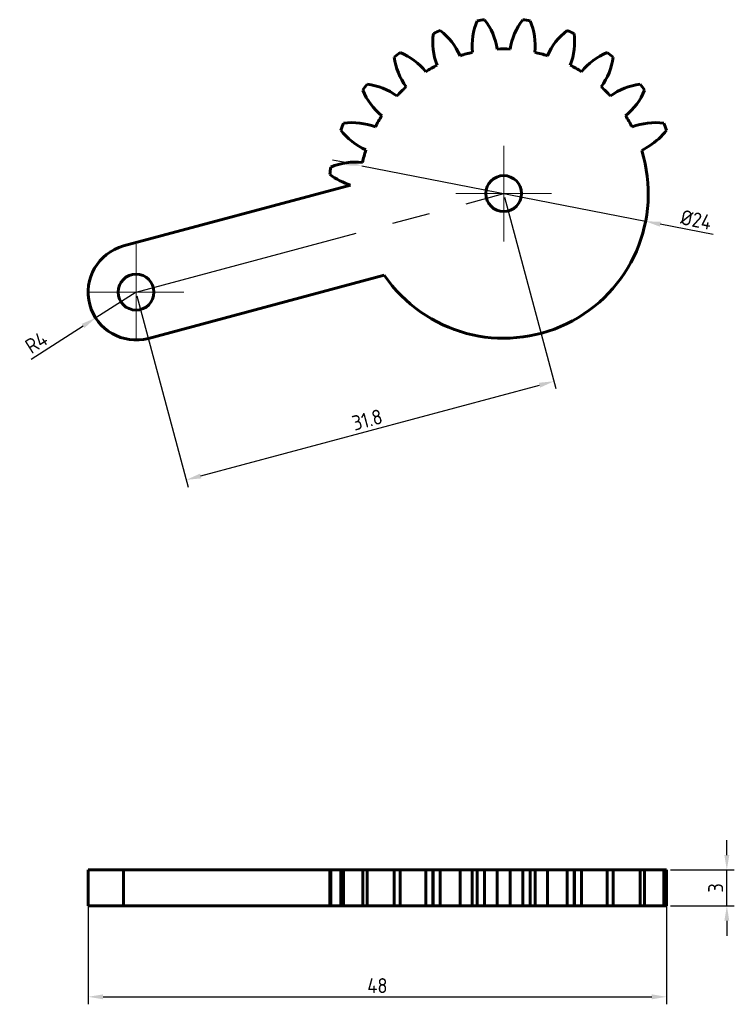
# Model space of a CAD drawing. Header units: millimetres. Extents: x 163.7 to 223.4, y 202.3 to 284.7.
import ezdxf

# ---------------------------------------------------------------- set-up
doc = ezdxf.new("R2010")
doc.units = ezdxf.units.MM
doc.linetypes.add('CENTER2', pattern=[28.575, 19.05, -3.175, 3.175, -3.175])
doc.layers.get('0').update_dxf_attribs({"lineweight": 60})
doc.layers.add('Annotations', color=50, linetype='Continuous', lineweight=30)
doc.layers.add('Center Lines', color=140, linetype='CENTER2', lineweight=30)
doc.styles.get("Standard").update_dxf_attribs({"font": 'ISOCP.SHX'})
doc.dimstyles.new('Annotative', dxfattribs={"dimscale": 0, "dimtxt": 2.5, "dimasz": 2.5, "dimexe": 1.25, "dimexo": 0.625, "dimtad": 1, "dimtxsty": 'Standard', "dimcen": 2.5, "dimadec": 0, "dimazin": 0, "dimtfac": 1, "dimtmove": 0, "dimatfit": 3, "dimfxl": 1, "dimarcsym": 0})

# ---------------------------------------------------------------- blocks, each defined once
blk = doc.blocks.new('SW_CENTERMARKSYMBOL_0')
at = {"color": 0, "linetype": 'Continuous', "lineweight": 0}
for p, q in [((0, 2.5), (0, 4)), ((0, 0), (0, 2.5)), ((-2.5, 0), (-4, 0)), ((0, 0), (-2.5, 0)), ((0, 0), (0, -2.5)), ((0, 0), (2.5, 0)), ((2.5, 0), (4, 0)), ((0, -2.5), (0, -4))]:
    blk.add_line(p, q, dxfattribs=at)
blk = doc.blocks.new('SW_CENTERMARKSYMBOL_1')
at = {"color": 0, "linetype": 'Continuous', "lineweight": 0}
for p, q in [((0, 2.5), (0, 4)), ((0, 0), (0, 2.5)), ((-2.5, 0), (-4, 0)), ((0, 0), (-2.5, 0)), ((0, 0), (0, -2.5)), ((0, 0), (2.5, 0)), ((2.5, 0), (4, 0)), ((0, -2.5), (0, -4))]:
    blk.add_line(p, q, dxfattribs=at)
blk = doc.blocks.new('*D5')
at = {"layer": 'Annotations', "color": 0, "lineweight": -2, "transparency": 16777216}
for p, q in [((169.388, 210.568), (169.388, 202.346)), ((217.766, 210.568), (217.766, 202.346)), ((170.638, 202.971), (216.516, 202.971))]:
    blk.add_line(p, q, dxfattribs=at)
at = {"layer": 'Annotations', "color": 0, "transparency": 16777216}
for points in [[(170.638, 203.179), (170.638, 202.762), (169.388, 202.971)], [(216.516, 203.179), (216.516, 202.762), (217.766, 202.971)]]:
    blk.add_solid(points, dxfattribs=at)
at = {"layer": 'Defpoints', "color": 0, "transparency": 16777216}
for p in [(169.388, 210.88), (217.766, 210.88), (217.766, 202.971)]:
    blk.add_point(p, dxfattribs=at)
at = {"layer": 'Annotations', "color": 0, "transparency": 16777216, "insert": (193.577, 203.908), "char_height": 1.25, "attachment_point": 5}
blk.add_mtext('48', dxfattribs=at)
blk = doc.blocks.new('*D6')
at = {"layer": 'Annotations', "color": 0, "lineweight": -2, "transparency": 16777216}
for p, q in [((222.802, 214.826), (222.802, 216.076)), ((218.079, 213.576), (223.427, 213.576)), ((222.802, 210.576), (222.802, 213.576)), ((218.079, 210.576), (223.427, 210.576)), ((222.802, 209.326), (222.802, 208.076))]:
    blk.add_line(p, q, dxfattribs=at)
at = {"layer": 'Annotations', "color": 0, "transparency": 16777216}
for points in [[(222.594, 214.826), (223.01, 214.826), (222.802, 213.576)], [(222.594, 209.326), (223.01, 209.326), (222.802, 210.576)]]:
    blk.add_solid(points, dxfattribs=at)
at = {"layer": 'Defpoints', "color": 0, "transparency": 16777216}
for p in [(217.766, 213.576), (222.802, 213.576), (217.766, 210.576)]:
    blk.add_point(p, dxfattribs=at)
at = {"layer": 'Annotations', "color": 0, "transparency": 16777216, "insert": (221.865, 212.076), "char_height": 1.25, "attachment_point": 5, "rotation": 90}
blk.add_mtext('3', dxfattribs=at)
blk = doc.blocks.new('*D7')
at = {"layer": 'Annotations', "color": 0, "lineweight": -2, "transparency": 16777216}
for p, q in [((204.219, 269.824), (208.505, 253.828)), ((173.469, 261.585), (177.755, 245.589)), ((178.801, 246.516), (207.136, 254.108))]:
    blk.add_line(p, q, dxfattribs=at)
at = {"layer": 'Annotations', "color": 0, "transparency": 16777216}
for points in [[(207.082, 254.309), (207.19, 253.907), (208.343, 254.432)], [(178.747, 246.717), (178.855, 246.315), (177.593, 246.192)]]:
    blk.add_solid(points, dxfattribs=at)
at = {"layer": 'Defpoints', "color": 0, "transparency": 16777216}
for p in [(204.138, 270.126), (173.388, 261.887), (208.343, 254.432)]:
    blk.add_point(p, dxfattribs=at)
at = {"layer": 'Annotations', "color": 0, "transparency": 16777216, "insert": (192.726, 251.217), "char_height": 1.25, "attachment_point": 5, "rotation": 15}
blk.add_mtext('31.8', dxfattribs=at)
blk = doc.blocks.new('*D8')
at = {"layer": 'Annotations', "color": 0, "lineweight": -2, "transparency": 16777216}
for p, q in [((191.043, 272.685), (189.816, 272.924)), ((192.27, 272.445), (216.006, 267.807)), ((221.65, 266.705), (217.233, 267.568))]:
    blk.add_line(p, q, dxfattribs=at)
at = {"layer": 'Annotations', "color": 0, "transparency": 16777216}
for points in [[(191.083, 272.889), (191.003, 272.48), (192.27, 272.445)], [(217.273, 267.772), (217.193, 267.363), (216.006, 267.807)]]:
    blk.add_solid(points, dxfattribs=at)
at = {"layer": 'Defpoints', "color": 0, "transparency": 16777216}
for p in [(192.27, 272.445), (216.006, 267.807)]:
    blk.add_point(p, dxfattribs=at)
at = {"layer": 'Annotations', "color": 0, "transparency": 16777216, "insert": (220.235, 267.936), "char_height": 1.25, "attachment_point": 5, "rotation": 348.94464}
blk.add_mtext('%%C24', dxfattribs=at)
blk = doc.blocks.new('*D9')
at = {"layer": 'Annotations', "color": 0, "lineweight": -2, "transparency": 16777216}
for p, q in [((173.388, 261.887), (170.016, 259.735)), ((164.608, 256.283), (168.963, 259.062))]:
    blk.add_line(p, q, dxfattribs=at)
at = {"layer": 'Annotations', "color": 0, "transparency": 16777216}
blk.add_solid([(168.851, 259.238), (169.075, 258.887), (170.016, 259.735)], dxfattribs=at)
at = {"layer": 'Defpoints', "color": 0, "transparency": 16777216}
for p in [(173.388, 261.887), (170.016, 259.735)]:
    blk.add_point(p, dxfattribs=at)
at = {"layer": 'Annotations', "color": 0, "transparency": 16777216, "insert": (165.052, 257.678), "char_height": 1.25, "attachment_point": 5, "rotation": 32.54711}
blk.add_mtext('R4', dxfattribs=at)

msp = doc.modelspace()

# ---------------------------------------------------------------- linework, layer by layer
at = {"color": 7, "linetype": 'Continuous'}
for p, q in [((216.326, 274.126), (215.682, 273.726)), ((191.33, 270.835), (172.353, 265.75)), ((194.15, 263.309), (174.423, 258.023)), ((169.388, 213.576), (169.388, 210.576)), ((172.353, 213.576), (169.388, 213.576)), ((172.353, 213.576), (172.353, 210.576)), ((189.601, 213.576), (172.353, 213.576)), ((189.601, 210.576), (189.601, 213.576)), ((189.682, 213.576), (189.601, 213.576)), ((189.682, 210.576), (189.682, 213.576)), ((190.51, 213.576), (189.682, 213.576)), ((190.51, 210.576), (190.51, 213.576)), ((190.749, 213.576), (190.51, 213.576)), ((190.749, 210.576), (190.749, 213.576)), ((192.348, 213.576), (190.749, 213.576)), ((192.348, 210.576), (192.348, 213.576)), ((192.728, 213.576), (192.348, 213.576)), ((192.728, 210.576), (192.728, 213.576)), ((194.989, 213.576), (192.728, 213.576)), ((194.989, 210.576), (194.989, 213.576)), ((195.485, 213.576), (194.989, 213.576)), ((195.485, 210.576), (195.485, 213.576)), ((197.628, 213.576), (195.485, 213.576)), ((197.628, 210.576), (197.628, 213.576)), ((198.207, 213.576), (197.628, 213.576)), ((198.207, 213.576), (198.207, 210.576)), ((198.254, 213.576), (198.207, 213.576)), ((198.254, 210.576), (198.254, 213.576)), ((198.831, 213.576), (198.254, 213.576)), ((198.831, 210.576), (198.831, 213.576)), ((200.487, 213.576), (198.831, 213.576)), ((200.487, 210.576), (200.487, 213.576)), ((201.505, 213.576), (200.487, 213.576)), ((201.505, 213.576), (201.505, 210.576)), ((201.92, 213.576), (201.505, 213.576)), ((201.92, 210.576), (201.92, 213.576)), ((202.539, 213.576), (201.92, 213.576)), ((202.539, 210.576), (202.539, 213.576)), ((203.595, 213.576), (202.539, 213.576)), ((203.595, 210.576), (203.595, 213.576)), ((204.681, 213.576), (203.595, 213.576)), ((204.681, 210.576), (204.681, 213.576)), ((205.737, 213.576), (204.681, 213.576)), ((205.737, 210.576), (205.737, 213.576)), ((206.356, 213.576), (205.737, 213.576)), ((206.356, 210.576), (206.356, 213.576)), ((206.771, 213.576), (206.356, 213.576)), ((206.771, 210.576), (206.771, 213.576)), ((207.789, 213.576), (206.771, 213.576)), ((207.789, 210.576), (207.789, 213.576)), ((209.445, 213.576), (207.789, 213.576)), ((209.445, 210.576), (209.445, 213.576)), ((210.022, 213.576), (209.445, 213.576)), ((210.022, 210.576), (210.022, 213.576)), ((210.069, 213.576), (210.022, 213.576)), ((210.069, 210.576), (210.069, 213.576)), ((210.648, 213.576), (210.069, 213.576)), ((210.648, 210.576), (210.648, 213.576)), ((212.792, 213.576), (210.648, 213.576)), ((212.792, 210.576), (212.792, 213.576)), ((213.287, 213.576), (212.792, 213.576)), ((213.287, 210.576), (213.287, 213.576)), ((215.548, 213.576), (213.287, 213.576)), ((215.548, 210.576), (215.548, 213.576)), ((215.928, 213.576), (215.548, 213.576)), ((215.928, 210.576), (215.928, 213.576)), ((217.527, 213.576), (215.928, 213.576)), ((217.527, 210.576), (217.527, 213.576)), ((217.766, 213.576), (217.527, 213.576)), ((217.766, 210.576), (217.766, 213.576)), ((172.353, 210.576), (169.388, 210.576)), ((189.601, 210.576), (172.353, 210.576)), ((189.682, 210.576), (189.601, 210.576)), ((190.51, 210.576), (189.682, 210.576)), ((190.749, 210.576), (190.51, 210.576)), ((192.348, 210.576), (190.749, 210.576)), ((192.728, 210.576), (192.348, 210.576)), ((194.989, 210.576), (192.728, 210.576)), ((195.485, 210.576), (194.989, 210.576)), ((197.628, 210.576), (195.485, 210.576)), ((198.207, 210.576), (197.628, 210.576)), ((198.254, 210.576), (198.207, 210.576)), ((198.831, 210.576), (198.254, 210.576)), ((200.487, 210.576), (198.831, 210.576)), ((201.505, 210.576), (200.487, 210.576)), ((201.92, 210.576), (201.505, 210.576)), ((202.539, 210.576), (201.92, 210.576)), ((203.595, 210.576), (202.539, 210.576)), ((204.681, 210.576), (203.595, 210.576)), ((205.737, 210.576), (204.681, 210.576)), ((206.356, 210.576), (205.737, 210.576)), ((206.771, 210.576), (206.356, 210.576)), ((207.789, 210.576), (206.771, 210.576)), ((209.445, 210.576), (207.789, 210.576)), ((210.022, 210.576), (209.445, 210.576)), ((210.069, 210.576), (210.022, 210.576)), ((210.648, 210.576), (210.069, 210.576)), ((212.792, 210.576), (210.648, 210.576)), ((213.287, 210.576), (212.792, 210.576)), ((215.548, 210.576), (213.287, 210.576)), ((215.928, 210.576), (215.548, 210.576)), ((217.527, 210.576), (215.928, 210.576)), ((217.766, 210.576), (217.527, 210.576))]:
    msp.add_line(p, q, dxfattribs=at)
for centre in [(204.138, 270.126), (173.388, 261.887)]:
    msp.add_circle(centre, 1.5, dxfattribs=at)
for centre, radius, start, end in [((206.905, 282.506), 5.4, 157.39651, 186.0693), ((204.138, 270.126), 14.625, 96.27726, 98.72274), ((198.261, 281.368), 5.4, 8.9307, 37.60349), ((210.015, 281.368), 5.4, 142.39651, 171.0693), ((204.138, 270.126), 14.625, 81.27726, 83.72274), ((201.371, 282.506), 5.4, 353.9307, 22.60349), ((203.607, 282.801), 5.4, 172.39651, 201.0693), ((204.138, 270.126), 14.625, 111.27726, 113.72274), ((195.551, 279.464), 5.4, 23.9307, 52.60349), ((212.725, 279.464), 5.4, 127.39651, 156.0693), ((204.138, 270.126), 14.625, 66.27726, 68.72274), ((204.669, 282.801), 5.4, 338.9307, 7.60349), ((204.138, 270.126), 14.625, 126.27726, 128.72274), ((200.344, 282.231), 5.4, 187.39651, 216.0693), ((193.427, 276.924), 5.4, 38.9307, 67.60349), ((204.138, 270.126), 12.093, 102.4277, 107.5723), ((204.138, 270.126), 12.093, 87.4277, 92.5723), ((204.138, 270.126), 12.093, 72.4277, 77.5723), ((214.849, 276.924), 5.4, 112.39651, 141.0693), ((207.932, 282.231), 5.4, 323.9307, 352.60349), ((204.138, 270.126), 14.625, 51.27726, 53.72274), ((204.138, 270.126), 12.093, 117.4277, 122.5723), ((204.138, 270.126), 12.093, 57.4277, 62.5723), ((204.138, 270.126), 14.625, 141.27726, 143.72274), ((192.033, 273.92), 5.4, 53.9307, 82.60349), ((216.243, 273.92), 5.4, 97.39651, 126.0693), ((204.138, 270.126), 14.625, 36.27726, 38.72274), ((197.341, 280.837), 5.4, 202.39651, 231.0693), ((204.138, 270.126), 12.093, 132.4277, 137.5723), ((204.138, 270.126), 12.093, 42.4277, 47.5723), ((210.936, 280.837), 5.4, 308.9307, 337.60349), ((204.138, 270.126), 12.093, 147.4277, 152.5723), ((204.138, 270.126), 12.093, 27.4277, 32.5723), ((204.138, 270.126), 14.625, 156.27726, 158.72274), ((191.463, 270.657), 5.4, 68.9307, 97.60349), ((216.813, 270.657), 5.4, 82.39651, 111.0693), ((204.138, 270.126), 14.625, 21.27726, 23.72274), ((194.8, 278.713), 5.4, 217.39651, 246.0693), ((213.476, 278.713), 5.4, 301.85457, 322.60349), ((204.138, 270.126), 12.093, 162.4277, 167.5723), ((204.138, 270.126), 12.093, 214.31593, 17.32008), ((191.758, 267.359), 5.4, 83.9307, 112.60349), ((204.138, 270.126), 14.625, 171.27726, 173.72274), ((192.896, 276.003), 5.4, 232.39651, 253.14543), ((173.388, 261.887), 4, 105, 285)]:
    msp.add_arc(centre, radius, start, end, dxfattribs=at)
at = {"layer": 'Center Lines'}
msp.add_line((173.388, 261.887), (204.138, 270.126), dxfattribs=at)

# ---------------------------------------------------------------- block references
at = {"color": 7, "linetype": 'Continuous', "lineweight": 0}
for name, p in [('SW_CENTERMARKSYMBOL_0', (204.138, 270.126)), ('SW_CENTERMARKSYMBOL_1', (173.388, 261.887))]:
    msp.add_blockref(name, p, dxfattribs=at)

# ---------------------------------------------------------------- dimensions: what is measured, and where the dimension line sits
at = {"layer": 'Annotations'}
dim = msp.add_diameter_dim_2p(p1=(192.27, 272.445), p2=(216.006, 267.807), text='%%C24', dimstyle='Annotative', dxfattribs=at)
dim.commit()
dim.dimension.update_dxf_attribs({"geometry": '*D8', "text_midpoint": (220.235, 267.936)})
dim = msp.add_aligned_dim(p1=(173.388, 261.887), p2=(204.138, 270.126), distance=-16.248, text='31.8', dimstyle='Annotative', dxfattribs=at)
dim.commit()
dim.dimension.update_dxf_attribs({"geometry": '*D7', "text_midpoint": (192.726, 251.217)})
dim = msp.add_radius_dim(center=(173.388, 261.887), mpoint=(170.016, 259.735), dimstyle='Annotative', dxfattribs=at)
dim.commit()
dim.dimension.update_dxf_attribs({"geometry": '*D9', "text_midpoint": (165.556, 256.888), "dimtype": 164})
dim = msp.add_linear_dim(base=(222.802, 213.576), p1=(217.766, 210.576), p2=(217.766, 213.576), angle=90, dimstyle='Annotative', dxfattribs=at)
dim.commit()
dim.dimension.update_dxf_attribs({"geometry": '*D6', "text_midpoint": (221.865, 212.076)})
dim = msp.add_linear_dim(base=(217.766, 202.971), p1=(169.388, 210.88), p2=(217.766, 210.88), text='48', dimstyle='Annotative', dxfattribs=at)
dim.commit()
dim.dimension.update_dxf_attribs({"geometry": '*D5', "text_midpoint": (193.577, 203.908)})

doc.saveas('drawing.dxf')
